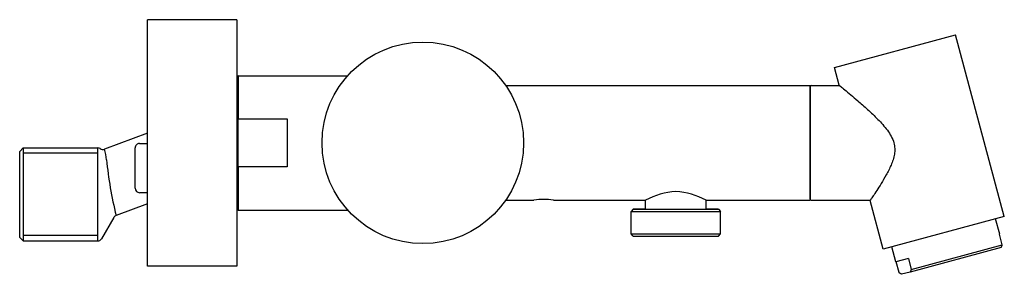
# Model space of a CAD drawing. Header units: millimetres. Extents: x -0.028 to 0.191, y -0.029 to 0.028.
import ezdxf

# ---------------------------------------------------------------- set-up
doc = ezdxf.new("R2010")
doc.units = ezdxf.units.MM
doc.layers.add('BLOCKS', color=3, linetype='Continuous')

msp = doc.modelspace()

# ---------------------------------------------------------------- linework, layer by layer
at = {"layer": 'BLOCKS'}
for p, q in [((0, -0.0275), (0, 0.02750000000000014)), ((0.02, 0.02750000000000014), (0, 0.02750000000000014)), ((0.02, 0.02750000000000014), (0.02, -0.0275)), ((0.1534259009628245, 0.01685859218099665), (0.1804718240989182, 0.02410552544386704)), ((0.1913422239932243, -0.01646335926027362), (0.1804718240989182, 0.02410552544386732)), ((0.1545, 0.01285000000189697), (0.1534259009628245, 0.01685859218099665)), ((0.02025000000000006, 0.015), (0.02025000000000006, 0.005385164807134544)), ((0.02025000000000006, 0.015), (0.04472949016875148, 0.015)), ((0.08000432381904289, 0.01280000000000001), (0.148, 0.01279999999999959)), ((0.148, 0.01279999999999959), (0.1479999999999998, -0.0128000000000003)), ((0.1479999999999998, 0.01254999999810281), (0.1479999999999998, 0.01255000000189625)), ((0.148, -0.01254999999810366), (0.1479999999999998, 0.01254999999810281)), ((0.1482499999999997, 0.01280000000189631), (0.1482499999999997, 0.01279999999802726)), ((0.1482499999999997, 0.01280000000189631), (0.1545608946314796, 0.01280000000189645)), ((0.02025000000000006, 0.005385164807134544), (0.03125, 0.005385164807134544)), ((0.02025000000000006, -0.005385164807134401), (0.02025000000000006, 0.005385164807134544)), ((0.03125, 0.005385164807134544), (0.03125, -0.005385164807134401)), ((0, 0.00214262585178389), (-0.009570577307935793, -0.001407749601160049)), ((-0.02849999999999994, -0.001899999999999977), (-0.02769999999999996, -0.001099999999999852)), ((-0.02849999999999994, -0.02109999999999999), (-0.02849999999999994, -0.001899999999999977)), ((-0.02769999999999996, -0.001099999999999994), (-0.02769999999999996, -0.02189999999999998)), ((-0.02769999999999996, -0.001099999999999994), (-0.01107756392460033, -0.001099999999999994)), ((-0.01107756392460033, -0.02189999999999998), (-0.01107756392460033, -0.001099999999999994)), ((-0.002745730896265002, -0.006768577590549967), (-0.002745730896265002, -0.001118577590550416)), ((-0.001745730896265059, -0.0001185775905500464), (0, -0.0001185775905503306)), ((-0.01107756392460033, -0.002327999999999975), (-0.02769999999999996, -0.002327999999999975)), ((0.02025000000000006, -0.005385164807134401), (0.02025000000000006, -0.015)), ((0.03125, -0.005385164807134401), (0.02025000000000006, -0.005385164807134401)), ((-0.002745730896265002, -0.01011857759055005), (-0.002745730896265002, -0.006768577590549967)), ((0, -0.01111857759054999), (-0.001745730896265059, -0.01111857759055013)), ((0.08000432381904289, -0.01279999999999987), (0.08633300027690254, -0.01280000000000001)), ((0.09066699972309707, -0.01280000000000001), (0.1112500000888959, -0.01280000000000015)), ((0.11125, -0.01479999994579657), (0.11125, -0.01280000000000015)), ((0.1247500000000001, -0.01479999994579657), (0.1247500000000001, -0.0128000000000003)), ((0.1247499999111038, -0.0128000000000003), (0.1479999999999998, -0.0128000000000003)), ((0.14825, -0.01279999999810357), (0.1614203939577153, -0.01279999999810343)), ((0.1642963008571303, -0.02371029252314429), (0.1613862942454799, -0.01284999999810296)), ((0, -0.01364262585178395), (-0.006959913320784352, -0.01622452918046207)), ((0.02025000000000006, -0.015), (0.04472949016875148, -0.015)), ((0.1085000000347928, -0.01479999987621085), (0.108000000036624, -0.01529999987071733)), ((0.1079999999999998, -0.02029999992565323), (0.1079999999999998, -0.01529999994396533)), ((0.1274999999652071, -0.01479999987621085), (0.1279999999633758, -0.01529999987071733)), ((0.1279999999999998, -0.02029999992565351), (0.1279999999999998, -0.01529999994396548)), ((-0.007478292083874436, -0.01666237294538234), (-0.01021137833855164, -0.02139972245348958)), ((0.1913422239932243, -0.01646335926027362), (0.1642963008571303, -0.02371029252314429)), ((0.1903162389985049, -0.02036173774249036), (0.1894103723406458, -0.01698099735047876)), ((-0.02849999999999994, -0.02109999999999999), (-0.02769999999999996, -0.02189999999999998)), ((-0.01107756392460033, -0.020672), (-0.02769999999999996, -0.020672)), ((-0.02769999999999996, -0.02189999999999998), (-0.01107756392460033, -0.02189999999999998)), ((0.1085000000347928, -0.02079999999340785), (0.1080000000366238, -0.02029999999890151)), ((0.1274999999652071, -0.02079999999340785), (0.1279999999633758, -0.02029999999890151)), ((0.1903162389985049, -0.02036173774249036), (0.1902401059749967, -0.02038213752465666)), ((0.1908871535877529, -0.02279695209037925), (0.1902401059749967, -0.02038213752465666)), ((0.1671340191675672, -0.02657339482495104), (0.1662281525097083, -0.02319265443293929)), ((0.1906097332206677, -0.02338892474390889), (0.1702863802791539, -0.02883455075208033)), ((0.1705638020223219, -0.0282425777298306), (0.1908871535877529, -0.02279695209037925)), ((0.1906097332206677, -0.02338892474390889), (0.1906109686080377, -0.02338678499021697)), ((0.1699167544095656, -0.02582776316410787), (0.1671340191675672, -0.02657339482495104)), ((0.1699167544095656, -0.02582776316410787), (0.1705638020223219, -0.0282425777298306)), ((0.02, -0.0275), (0, -0.0275)), ((0.1678571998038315, -0.02896780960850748), (0.1672101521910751, -0.02655299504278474)), ((0.1683934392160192, -0.02934176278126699), (0.1683912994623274, -0.02934052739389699)), ((0.1683934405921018, -0.02934176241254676), (0.1683934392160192, -0.02934176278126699)), ((0.1702863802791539, -0.02883455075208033), (0.1683934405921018, -0.02934176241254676))]:
    msp.add_line(p, q, dxfattribs=at)
msp.add_circle((0.06150000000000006, 0), 0.0225, dxfattribs=at)
for centre, radius, start, end in [((0.02025000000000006, 0.01475000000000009), 0.00025, 90, 180), ((0.1482499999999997, 0.01255000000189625), 0.00025, 90, 180), ((-0.01107756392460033, -0.002099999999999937), 0.001, 54.57829666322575, 90), ((-0.00991771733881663, -0.0004651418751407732), 0.001004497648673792, 234.7139721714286, 290.2175536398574), ((-0.02438876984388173, -0.00554767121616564), 0.01538563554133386, 6.701512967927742, 15.60935407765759), ((-0.001745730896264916, -0.001118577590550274), 0.001000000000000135, 90, 180.0000000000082), ((0.07112938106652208, 0.003647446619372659), 0.08057811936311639, 185.2690173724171, 194.2774441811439), ((-0.001745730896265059, -0.01011857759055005), 0.001000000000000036, 180, 270), ((0.1187328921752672, -0.02625077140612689), 0.01539210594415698, 92.7291594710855, 119.087929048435), ((0.1172671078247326, -0.02625077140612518), 0.01539210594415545, 60.91207095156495, 87.27084052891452), ((0.0884999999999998, -0.02540239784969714), 0.01278735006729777, 80.24332314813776, 99.75667685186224), ((0.14825, -0.01254999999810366), 0.00025, 180, 270), ((0.02025000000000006, -0.01474999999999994), 0.00025, 180, 270), ((-0.00660712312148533, -0.01716799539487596), 0.001007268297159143, 110.5022716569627, 149.8693181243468), ((-0.01107756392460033, -0.02089999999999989), 0.001, 270, 330.018360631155)]:
    msp.add_arc(centre, radius, start, end, dxfattribs=at)
for centre, major_axis, ratio, start_param, end_param in [((0.1179999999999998, -0.01479999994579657), (-0.0095, 6.135455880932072e-17), 8.558511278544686e-05, 5.502634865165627, 9.42424365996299), ((0.1179999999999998, -0.01529999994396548), (0.01, -6.458374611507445e-17), 8.558511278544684e-05, 3.141507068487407, 6.282651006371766), ((0.1179999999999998, -0.01479999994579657), (-0.00675, 4.359402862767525e-17), 8.558511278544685e-05, -2.293369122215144e-11, 3.14105835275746), ((0.1179999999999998, -0.01479999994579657), (-0.00675, 4.359402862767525e-17), 8.558511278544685e-05, 3.14105835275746, 3.141592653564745), ((0.1179999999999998, -0.01479999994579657), (-0.0095, 6.135455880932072e-17), 8.558511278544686e-05, 3.141058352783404, 3.922143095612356), ((0.1179999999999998, -0.01529999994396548), (0.01, -6.458374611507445e-17), 8.558511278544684e-05, 6.282651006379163, 6.283270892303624), ((0.1179999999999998, -0.02029999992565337), (-0.01, 6.458374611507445e-17), 8.558511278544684e-05, 9.04436637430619e-12, 3.141058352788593), ((0.1179999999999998, -0.02079999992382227), (0.0095, -6.135455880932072e-17), 8.558511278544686e-05, 3.141678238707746, 6.282651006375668), ((0.1179999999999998, -0.02079999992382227), (0.0095, -6.135455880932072e-17), 8.558511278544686e-05, 6.282651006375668, 6.28309972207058), ((0.1179999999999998, -0.02029999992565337), (-0.01, 6.458374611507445e-17), 8.558511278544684e-05, 3.141058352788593, 3.141592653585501)]:
    msp.add_ellipse(centre, major_axis=major_axis, ratio=ratio, start_param=start_param, end_param=end_param, dxfattribs=at)
for points, knots in [([(0.1544999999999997, 0.01285000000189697), (0.1544999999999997, 0.01285000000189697), (0.1546086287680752, 0.01276093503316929), (0.1550245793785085, 0.01241860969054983), (0.1553316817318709, 0.01216550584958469), (0.1560943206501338, 0.01153275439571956), (0.1565504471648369, 0.01115257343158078), (0.1575444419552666, 0.01031540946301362), (0.1580821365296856, 0.009858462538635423), (0.1593024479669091, 0.008805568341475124), (0.1600437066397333, 0.008155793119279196), (0.1615692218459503, 0.006766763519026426), (0.16235392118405, 0.006028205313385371), (0.1634899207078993, 0.004868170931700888), (0.1638606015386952, 0.004473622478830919), (0.1645717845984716, 0.003665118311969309), (0.1649124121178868, 0.003251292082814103), (0.1655434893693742, 0.00239485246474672), (0.1658338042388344, 0.001952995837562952), (0.166332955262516, 0.001021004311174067), (0.1665419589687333, 0.0005310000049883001), (0.1666842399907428, 1.896864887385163e-12), (0.1668000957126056, -0.0004323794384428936), (0.166861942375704, -0.0008606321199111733), (0.1668914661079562, -0.001707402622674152), (0.1668595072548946, -0.002125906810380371), (0.1667255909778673, -0.002951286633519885), (0.1666238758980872, -0.003358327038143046), (0.1663736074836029, -0.004160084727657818), (0.1662250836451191, -0.004554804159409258), (0.165899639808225, -0.005329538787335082), (0.1657227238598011, -0.005709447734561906), (0.1653551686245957, -0.00645013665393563), (0.1651645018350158, -0.006810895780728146), (0.1645892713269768, -0.007856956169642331), (0.164202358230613, -0.008505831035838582), (0.1635097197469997, -0.00963159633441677), (0.1631773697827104, -0.01015265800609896), (0.162572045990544, -0.01108489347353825), (0.1622991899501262, -0.01149603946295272), (0.1618515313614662, -0.0121650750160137), (0.1616763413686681, -0.0124235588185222), (0.1614436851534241, -0.01276608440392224), (0.1613862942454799, -0.01284999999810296), (0.1613862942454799, -0.01284999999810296)], [65.24145733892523, 65.24145733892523, 65.24145733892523, 65.24145733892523, 67.84500586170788, 67.84500586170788, 70.44855438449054, 70.44855438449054, 73.0521029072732, 73.0521029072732, 75.65565143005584, 75.65565143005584, 78.95404136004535, 78.95404136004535, 82.25243129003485, 82.25243129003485, 83.9016262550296, 83.9016262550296, 85.55082122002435, 85.55082122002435, 87.20001618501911, 87.20001618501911, 88.84921115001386, 88.84921115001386, 88.84921115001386, 90.19210755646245, 90.19210755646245, 91.53500396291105, 91.53500396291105, 92.87790036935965, 92.87790036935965, 94.22079677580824, 94.22079677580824, 95.56369318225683, 95.56369318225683, 96.90658958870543, 96.90658958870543, 99.59238240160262, 99.59238240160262, 102.115235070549, 102.115235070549, 104.6380877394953, 104.6380877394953, 107.1609404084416, 107.1609404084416, 109.683793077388, 109.683793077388, 109.683793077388, 109.683793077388]), ([(0.02, 0.005338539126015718), (0.02, 0.00533858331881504), (0.02000000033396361, 0.005338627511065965), (0.02000004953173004, 0.005341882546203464), (0.02000186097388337, 0.005345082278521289), (0.02000895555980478, 0.005351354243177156), (0.02001421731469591, 0.005354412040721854), (0.02003417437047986, 0.005362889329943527), (0.02005292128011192, 0.005367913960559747), (0.02009947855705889, 0.005376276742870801), (0.02012668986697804, 0.005379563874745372), (0.02018625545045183, 0.005384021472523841), (0.02021795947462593, 0.005385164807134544), (0.02025000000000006, 0.005385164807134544)], [-0.0007200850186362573, -0.0007200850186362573, -0.0007200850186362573, -0.0007200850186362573, 0, 0, 0.05231949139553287, 0.05231949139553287, 0.104565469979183, 0.104565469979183, 0.2033034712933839, 0.2033034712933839, 0.3003324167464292, 0.3003324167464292, 0.3965141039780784, 0.3965141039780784, 0.3965141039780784, 0.3965141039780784]), ([(0.02025000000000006, -0.005385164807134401), (0.02021795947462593, -0.005385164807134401), (0.02018625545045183, -0.005384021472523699), (0.02012668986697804, -0.005379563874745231), (0.02009947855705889, -0.005376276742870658), (0.02005292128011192, -0.005367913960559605), (0.02003417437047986, -0.005362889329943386), (0.02001421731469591, -0.005354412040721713), (0.02000895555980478, -0.005351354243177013), (0.02000186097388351, -0.005345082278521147), (0.02000004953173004, -0.005341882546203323), (0.02000000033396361, -0.005338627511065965), (0.02, -0.00533858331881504), (0.02, -0.005338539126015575)], [0, 0, 0, 0, 0.09612157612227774, 0.09612157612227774, 0.1930898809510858, 0.1930898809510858, 0.2917661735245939, 0.2917661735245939, 0.3439794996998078, 0.3439794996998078, 0.3962662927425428, 0.3962662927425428, 0.3969859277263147, 0.3969859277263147, 0.3969859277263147, 0.3969859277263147])]:
    msp.add_open_spline(points, degree=3, knots=knots, dxfattribs=at)
for points, weights in [([(0.1906109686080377, -0.02338678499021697), (0.1907561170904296, -0.02313538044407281), (0.1908871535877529, -0.02279695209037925)], [1.000061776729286, 1.00735884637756, 1.010922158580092]), ([(0.1705638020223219, -0.0282425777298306), (0.1704322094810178, -0.02858244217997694), (0.1702863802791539, -0.02883455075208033)], [1.010922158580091, 1.007343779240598, 1]), ([(0.1683934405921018, -0.02934176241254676), (0.1681410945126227, -0.02919634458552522), (0.1678571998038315, -0.02896780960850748)], [1, 1.007343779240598, 1.010922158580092])]:
    msp.add_rational_spline(points, weights, degree=2, dxfattribs=at)

doc.saveas('drawing.dxf')
